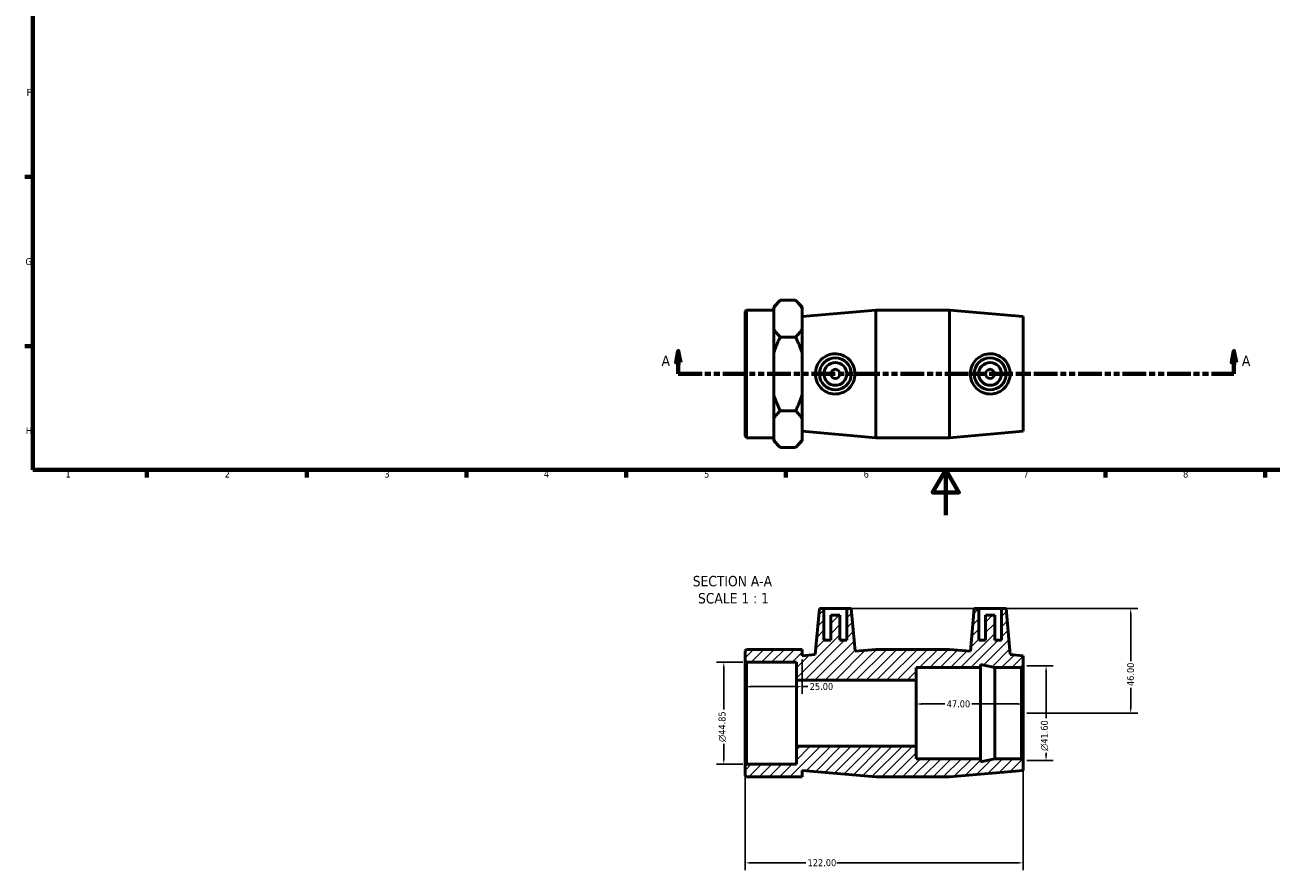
# Model space of a CAD drawing. Header units: millimetres. Extents: x 0 to 904, y -156 to 594.
# Tile 1 of 3: x 17 to 563, y -156 to 215. Entities that reach past the tile are written whole.
import ezdxf

# ---------------------------------------------------------------- set-up
doc = ezdxf.new("R2010")
doc.units = ezdxf.units.MM
doc.linetypes.add('DOUBLE_DASH_CHAIN', pattern=[1.2403, 0.6614, -0.0827, 0.1654, -0.0827, 0.1654, -0.0827])
for name, color, linetype, lineweight in [('Border (ANSI)', 7, 'Continuous', 70), ('Dimension (ANSI)', 7, 'Continuous', 25), ('Hatch (ANSI)', 7, 'Continuous', 18), ('Section Line (ANSI)', 7, 'DOUBLE_DASH_CHAIN', 70), ('Symbol (ANSI)', 7, 'Continuous', 25), ('Visible (ANSI)', 7, 'Continuous', 50)]:
    doc.layers.add(name, color=color, linetype=linetype, lineweight=lineweight)
doc.styles.add('Label Text (ANSI)', font='tahoma.ttf')
doc.styles.add('Note Text (ANSI)', font='tahoma.ttf')
doc.dimstyles.new('Default - mm (ANSI)', dxfattribs={"dimtxt": 3.048, "dimasz": 2.5, "dimexe": 3.175, "dimexo": 1.6002, "dimgap": 0.8, "dimtad": 0, "dimtoh": 1, "dimrnd": 1e-08, "dimzin": 4, "dimdsep": 46, "dimtxsty": 'Note Text (ANSI)', "dimcen": 0.09, "dimdle": 10, "dimclrd": 256, "dimclre": 256, "dimclrt": 256, "dimadec": 1, "dimazin": 1, "dimtfac": 1, "dimtofl": 0, "dimtmove": 0, "dimatfit": 3, "dimfxl": 1, "dimtolj": 1, "dimtzin": 4, "dimlwd": -1, "dimlwe": -1, "dimarcsym": 0})

# ---------------------------------------------------------------- blocks, each defined once
blk = doc.blocks.new('Borders Default Border')
at = {"layer": 'Border (ANSI)'}
for p, q in [((20, 148.5), (16.55, 148.5)), ((20, 74.25), (16.55, 74.25)), ((70.08, 20), (70.08, 16.55)), ((140.17, 20), (140.17, 16.55)), ((210.25, 20), (210.25, 16.55)), ((280.33, 20), (280.33, 16.55)), ((350.42, 20), (350.42, 16.55)), ((490.58, 20), (490.58, 16.55)), ((560.67, 20), (560.67, 16.55))]:
    blk.add_line(p, q, dxfattribs=at)
at = {"layer": 'Border (ANSI)', "flags": 128}
for points in [[(20, 20), (20, 574), (821, 574), (821, 20), (20, 20)], [(420.5, 0), (420.5, 20), (414.73, 10), (426.27, 10), (420.5, 20)]]:
    blk.add_lwpolyline(points, dxfattribs=at)
at = {"layer": 'Border (ANSI)', "color": 230, "true_color": 0xff0080, "char_height": 3.05, "attachment_point": 7, "style": 'Note Text (ANSI)'}
for s, insert in [('F', (17.29, 184.1)), ('G', (16.81, 109.79)), ('H', (16.97, 35.6)), ('1', (34.35, 16.55)), ('2', (104.2, 16.55)), ('3', (174.26, 16.49)), ('4', (244.23, 16.55)), ('5', (314.48, 16.49)), ('6', (384.49, 16.49)), ('7', (454.6, 16.55)), ('8', (524.63, 16.48))]:
    blk.add_mtext(s, dxfattribs=dict(at, insert=insert))
blk = doc.blocks.new('2dTransSection0')
at = {"layer": 'Section Line (ANSI)', "linetype": 'Continuous'}
for p, q in [((303.2, 72.06), (302.2, 67.06)), ((303.2, 67.06), (303.2, 72.06)), ((304.2, 67.06), (303.2, 72.06)), ((546.97, 72.06), (545.97, 67.06)), ((546.97, 67.06), (546.97, 72.06)), ((547.97, 67.06), (546.97, 72.06)), ((302.2, 67.06), (304.2, 67.06)), ((303.2, 62.06), (303.2, 67.06)), ((545.97, 67.06), (547.97, 67.06)), ((546.97, 62.06), (546.97, 67.06)), ((303.2, 62.06), (313.09, 62.06)), ((537.08, 62.06), (546.97, 62.06))]:
    blk.add_line(p, q, dxfattribs=at)
at = {"layer": 'Section Line (ANSI)', "linetype": 'DOUBLE_DASH_CHAIN', "ltscale": 15.71387}
blk.add_line((303.2, 62.06), (546.97, 62.06), dxfattribs=at)
at = {"layer": 'Section Line (ANSI)', "linetype": 'Continuous', "flags": 128}
for points in [[(304.2, 67.06), (303.2, 72.06), (302.2, 67.06), (304.2, 67.06)], [(547.97, 67.06), (546.97, 72.06), (545.97, 67.06), (547.97, 67.06)]]:
    blk.add_lwpolyline(points, dxfattribs=at)
at = {"layer": 'Section Line (ANSI)'}
for points in [[(304.2, 67.06), (303.2, 72.06), (302.2, 67.06), (304.2, 67.06)], [(547.97, 67.06), (546.97, 72.06), (545.97, 67.06), (547.97, 67.06)]]:
    blk.add_solid(points, dxfattribs=at)
at = {"layer": 'Section Line (ANSI)', "char_height": 4.57, "attachment_point": 7, "style": 'Label Text (ANSI)'}
for insert in [(295.84, 65.56), (550.44, 65.56)]:
    blk.add_mtext('A', dxfattribs=dict(at, insert=insert))
blk = doc.blocks.new('*D7')
at = {"layer": 'Defpoints', "color": 0, "transparency": 16777216}
for p in [(333.13, -64.47), (323.13, -109.31), (333.13, -109.31)]:
    blk.add_point(p, dxfattribs=at)
at = {"layer": 'Dimension (ANSI)', "transparency": 16777216}
for p, q in [((331.53, -64.47), (319.96, -64.47)), ((323.13, -66.97), (323.13, -85.25)), ((323.13, -106.81), (323.13, -100.34)), ((331.53, -109.31), (319.96, -109.31))]:
    blk.add_line(p, q, dxfattribs=at)
for points in [[(322.71, -66.97), (323.55, -66.97), (323.13, -64.47)], [(322.71, -106.81), (323.55, -106.81), (323.13, -109.31)]]:
    blk.add_solid(points, dxfattribs=at)
at = {"layer": 'Dimension (ANSI)', "color": 230, "true_color": 0xff0080, "transparency": 16777216, "insert": (320.84, -99.54), "char_height": 3.048, "attachment_point": 1, "rotation": 90, "style": 'Note Text (ANSI)'}
blk.add_mtext('\\A1;\\fAIGDT|b0|i0;\\H3.0480;\\ln\\fTahoma|b0|i0;\\H3.0480;44.85', dxfattribs=at)
blk = doc.blocks.new('*D8')
at = {"layer": 'Defpoints', "color": 0, "transparency": 16777216}
for p in [(454.53, -107.69), (332.53, -109.91), (332.53, -152.59)]:
    blk.add_point(p, dxfattribs=at)
at = {"layer": 'Dimension (ANSI)', "transparency": 16777216}
for p, q in [((454.53, -109.29), (454.53, -155.76)), ((332.53, -111.51), (332.53, -155.76)), ((335.03, -152.59), (359.1, -152.59)), ((452.03, -152.59), (372.78, -152.59))]:
    blk.add_line(p, q, dxfattribs=at)
for points in [[(335.03, -152.17), (335.03, -153), (332.53, -152.59)], [(452.03, -152.17), (452.03, -153), (454.53, -152.59)]]:
    blk.add_solid(points, dxfattribs=at)
at = {"layer": 'Dimension (ANSI)', "color": 230, "true_color": 0xff0080, "transparency": 16777216, "insert": (359.9, -151), "char_height": 3.048, "attachment_point": 1, "style": 'Note Text (ANSI)'}
blk.add_mtext('\\A1;122.00', dxfattribs=at)
blk = doc.blocks.new('*D9')
at = {"layer": 'Defpoints', "color": 0, "transparency": 16777216}
for p in [(454.53, -66.09), (454.53, -107.69), (464.53, -107.69)]:
    blk.add_point(p, dxfattribs=at)
at = {"layer": 'Dimension (ANSI)', "transparency": 16777216}
for p, q in [((456.13, -66.09), (467.71, -66.09)), ((464.53, -68.59), (464.53, -89.1)), ((456.13, -107.69), (467.71, -107.69)), ((464.53, -105.19), (464.53, -104.25))]:
    blk.add_line(p, q, dxfattribs=at)
for points in [[(464.11, -68.59), (464.95, -68.59), (464.53, -66.09)], [(464.11, -105.19), (464.95, -105.19), (464.53, -107.69)]]:
    blk.add_solid(points, dxfattribs=at)
at = {"layer": 'Dimension (ANSI)', "color": 230, "true_color": 0xff0080, "transparency": 16777216, "insert": (462.24, -103.45), "char_height": 3.048, "attachment_point": 1, "rotation": 90, "style": 'Note Text (ANSI)'}
blk.add_mtext('\\A1;\\fAIGDT|b0|i0;\\H3.0480;\\ln\\fTahoma|b0|i0;\\H3.0480;41.60', dxfattribs=at)
blk = doc.blocks.new('*D10')
at = {"layer": 'Defpoints', "color": 0, "transparency": 16777216}
for p in [(407.53, -82.85), (407.53, -86.89), (454.53, -86.89)]:
    blk.add_point(p, dxfattribs=at)
at = {"layer": 'Dimension (ANSI)', "transparency": 16777216}
for p, q in [((410.03, -82.85), (420.15, -82.85)), ((452.03, -82.85), (431.92, -82.85))]:
    blk.add_line(p, q, dxfattribs=at)
for points in [[(410.03, -82.43), (410.03, -83.27), (407.53, -82.85)], [(452.03, -82.43), (452.03, -83.27), (454.53, -82.85)]]:
    blk.add_solid(points, dxfattribs=at)
at = {"layer": 'Dimension (ANSI)', "color": 230, "true_color": 0xff0080, "transparency": 16777216, "insert": (420.95, -81.26), "char_height": 3.048, "attachment_point": 1, "style": 'Note Text (ANSI)'}
blk.add_mtext('\\A1;47.00', dxfattribs=at)
blk = doc.blocks.new('*D11')
at = {"layer": 'Defpoints', "color": 0, "transparency": 16777216}
for p in [(377.08, -40.89), (454.53, -86.89), (501.66, -86.89)]:
    blk.add_point(p, dxfattribs=at)
at = {"layer": 'Dimension (ANSI)', "transparency": 16777216}
for p, q in [((378.68, -40.89), (504.83, -40.89)), ((501.66, -43.39), (501.66, -64)), ((501.66, -84.39), (501.66, -75.78)), ((456.13, -86.89), (504.83, -86.89))]:
    blk.add_line(p, q, dxfattribs=at)
for points in [[(501.24, -43.39), (502.07, -43.39), (501.66, -40.89)], [(501.24, -84.39), (502.07, -84.39), (501.66, -86.89)]]:
    blk.add_solid(points, dxfattribs=at)
at = {"layer": 'Dimension (ANSI)', "color": 230, "true_color": 0xff0080, "transparency": 16777216, "insert": (500.07, -74.98), "char_height": 3.048, "attachment_point": 1, "rotation": 90, "style": 'Note Text (ANSI)'}
blk.add_mtext('\\A1;46.00', dxfattribs=at)
blk = doc.blocks.new('*D12')
at = {"layer": 'Defpoints', "color": 0, "transparency": 16777216}
for p in [(357.53, -61.69), (332.53, -75.23), (357.53, -75.23)]:
    blk.add_point(p, dxfattribs=at)
at = {"layer": 'Dimension (ANSI)', "transparency": 16777216}
for p, q in [((357.53, -63.29), (357.53, -78.4)), ((335.03, -75.23), (355.03, -75.23)), ((357.53, -75.23), (360.03, -75.23))]:
    blk.add_line(p, q, dxfattribs=at)
for points in [[(335.03, -74.81), (335.03, -75.64), (332.53, -75.23)], [(355.03, -74.81), (355.03, -75.64), (357.53, -75.23)]]:
    blk.add_solid(points, dxfattribs=at)
at = {"layer": 'Dimension (ANSI)', "color": 230, "true_color": 0xff0080, "transparency": 16777216, "insert": (360.83, -73.64), "char_height": 3.048, "attachment_point": 1, "style": 'Note Text (ANSI)'}
blk.add_mtext('\\A1;25.00', dxfattribs=at)

msp = doc.modelspace()

# ---------------------------------------------------------------- hatches: boundary and pattern name
at = {"layer": 'Hatch (ANSI)'}
h = msp.add_hatch(dxfattribs=at)
h.set_pattern_fill('ANSI31', color=256, scale=25.4, style=0)
h.set_pattern_definition([(45, (0, 0), (-2.245064, 2.245064), [])])
h.paths.add_polyline_path([(422.198, -58.89), (389.865, -58.89), (380.725, -59.682), (379.081, -40.89), (377.081, -40.89), (377.081, -54.89), (374.081, -54.89), (374.081, -43.89), (370.081, -43.89), (370.081, -54.89), (367.081, -54.89), (367.081, -40.89), (365.081, -40.89), (363.305, -61.19), (357.531, -61.69), (357.531, -58.89), (345.031, -58.89), (333.131, -58.89), (332.531, -59.49), (332.531, -63.868), (333.131, -64.468), (355.031, -64.468), (355.031, -72.39), (407.531, -72.39), (407.531, -66.89), (435.731, -66.89), (435.731, -65.558), (441.998, -66.89), (453.731, -66.89), (454.531, -66.09), (454.531, -61.69), (448.757, -61.19), (446.981, -40.89), (444.981, -40.89), (444.981, -54.89), (441.981, -54.89), (441.981, -43.89), (437.981, -43.89), (437.981, -54.89), (434.981, -54.89), (434.981, -40.89), (432.981, -40.89), (431.337, -59.682)])
h.paths.add_polyline_path([(389.865, -114.89), (422.198, -114.89), (454.531, -112.09), (454.531, -107.69), (453.731, -106.89), (441.998, -106.89), (435.731, -108.222), (435.731, -106.89), (407.531, -106.89), (407.531, -101.39), (355.031, -101.39), (355.031, -109.313), (333.131, -109.313), (332.531, -109.913), (332.531, -114.29), (333.131, -114.89), (345.031, -114.89), (357.531, -114.89), (357.531, -112.09)])

# ---------------------------------------------------------------- linework, layer by layer
at = {"layer": 'Visible (ANSI)'}
for p, q in [((345.031, 91.489), (347.931, 94.389)), ((354.631, 94.389), (347.931, 94.389)), ((357.531, 91.489), (354.631, 94.389)), ((332.531, 89.458), (333.131, 90.058)), ((332.531, 34.658), (332.531, 89.458)), ((333.131, 90.058), (333.131, 34.058)), ((333.131, 90.058), (345.031, 90.058)), ((345.031, 91.489), (345.031, 90.84)), ((345.031, 86.307), (345.031, 90.84)), ((357.531, 90.84), (357.531, 91.489)), ((357.531, 81.773), (357.531, 90.84)), ((357.531, 87.258), (389.865, 90.058)), ((389.865, 34.058), (389.865, 90.058)), ((389.865, 90.058), (422.198, 90.058)), ((422.198, 34.058), (422.198, 90.058)), ((454.531, 87.258), (422.198, 90.058)), ((345.031, 81.773), (345.031, 86.307)), ((454.531, 36.858), (454.531, 87.258)), ((345.031, 81.773), (345.031, 71.125)), ((354.631, 78.224), (347.931, 78.224)), ((357.531, 71.125), (357.531, 81.773)), ((345.031, 62.058), (345.031, 71.125)), ((357.531, 52.99), (357.531, 71.125)), ((345.031, 52.99), (345.031, 62.058)), ((345.031, 52.99), (345.031, 42.343)), ((357.531, 42.343), (357.531, 52.99)), ((354.631, 45.892), (347.931, 45.892)), ((345.031, 37.809), (345.031, 42.343)), ((357.531, 33.275), (357.531, 42.343)), ((332.531, 34.658), (333.131, 34.058)), ((333.131, 34.058), (345.031, 34.058)), ((345.031, 33.275), (345.031, 37.809)), ((345.031, 33.275), (345.031, 32.626)), ((357.531, 36.858), (389.865, 34.058)), ((357.531, 32.626), (357.531, 33.275)), ((389.865, 34.058), (422.198, 34.058)), ((454.531, 36.858), (422.198, 34.058)), ((345.031, 32.626), (347.931, 29.726)), ((354.631, 29.726), (347.931, 29.726)), ((357.531, 32.626), (354.631, 29.726)), ((365.081, -40.89), (363.305, -61.19)), ((367.081, -40.89), (365.081, -40.89)), ((367.081, -54.89), (367.081, -40.89)), ((367.081, -40.89), (377.081, -40.89)), ((379.081, -40.89), (377.081, -40.89)), ((377.081, -40.89), (377.081, -54.89)), ((380.725, -59.682), (379.081, -40.89)), ((432.981, -40.89), (431.337, -59.682)), ((434.981, -40.89), (432.981, -40.89)), ((434.981, -54.89), (434.981, -40.89)), ((434.981, -40.89), (444.981, -40.89)), ((446.981, -40.89), (444.981, -40.89)), ((444.981, -40.89), (444.981, -54.89)), ((448.757, -61.19), (446.981, -40.89)), ((374.081, -43.89), (370.081, -43.89)), ((370.081, -43.89), (370.081, -54.89)), ((374.081, -54.89), (374.081, -43.89)), ((441.981, -43.89), (437.981, -43.89)), ((437.981, -43.89), (437.981, -54.89)), ((441.981, -54.89), (441.981, -43.89)), ((333.131, -58.89), (332.531, -59.49)), ((332.531, -59.49), (332.531, -63.868)), ((345.031, -58.89), (333.131, -58.89)), ((357.531, -58.89), (345.031, -58.89)), ((357.531, -61.69), (357.531, -58.89)), ((370.081, -54.89), (367.081, -54.89)), ((377.081, -54.89), (374.081, -54.89)), ((389.865, -58.89), (380.725, -59.682)), ((422.198, -58.89), (389.865, -58.89)), ((431.337, -59.682), (422.198, -58.89)), ((437.981, -54.89), (434.981, -54.89)), ((444.981, -54.89), (441.981, -54.89)), ((332.531, -63.868), (333.131, -64.468)), ((332.531, -63.868), (332.531, -109.913)), ((333.131, -64.468), (355.031, -64.468)), ((333.131, -109.313), (333.131, -64.468)), ((355.031, -64.468), (355.031, -72.39)), ((363.305, -61.19), (357.531, -61.69)), ((435.731, -66.89), (435.731, -65.558)), ((435.731, -65.558), (441.998, -66.89)), ((454.531, -61.69), (448.757, -61.19)), ((454.531, -66.09), (454.531, -61.69)), ((407.531, -72.39), (407.531, -66.89)), ((407.531, -66.89), (435.731, -66.89)), ((435.731, -106.89), (435.731, -66.89)), ((441.998, -66.89), (453.731, -66.89)), ((441.998, -106.89), (441.998, -66.89)), ((453.731, -66.89), (454.531, -66.09)), ((453.731, -66.89), (453.731, -106.89)), ((454.531, -107.69), (454.531, -66.09)), ((355.031, -72.39), (407.531, -72.39)), ((355.031, -101.39), (355.031, -72.39)), ((407.531, -101.39), (407.531, -72.39)), ((407.531, -101.39), (355.031, -101.39)), ((355.031, -101.39), (355.031, -109.313)), ((407.531, -106.89), (407.531, -101.39)), ((333.131, -109.313), (332.531, -109.913)), ((355.031, -109.313), (333.131, -109.313)), ((435.731, -106.89), (407.531, -106.89)), ((441.998, -106.89), (435.731, -108.222)), ((435.731, -108.222), (435.731, -106.89)), ((453.731, -106.89), (441.998, -106.89)), ((454.531, -107.69), (453.731, -106.89)), ((454.531, -112.09), (454.531, -107.69)), ((332.531, -109.913), (332.531, -114.29)), ((332.531, -114.29), (333.131, -114.89)), ((357.531, -114.89), (357.531, -112.09)), ((357.531, -112.09), (389.865, -114.89)), ((422.198, -114.89), (454.531, -112.09)), ((333.131, -114.89), (345.031, -114.89)), ((345.031, -114.89), (357.531, -114.89)), ((389.865, -114.89), (422.198, -114.89))]:
    msp.add_line(p, q, dxfattribs=at)
for centre, radius in [((372.081, 62.058), 7), ((372.081, 62.058), 5), ((439.981, 62.058), 7), ((439.981, 62.058), 5), ((372.081, 62.058), 2), ((439.981, 62.058), 2)]:
    msp.add_circle(centre, radius, dxfattribs=at)
for points in [[(347.931, 94.389), (346.073, 92.532), (345.031, 90.84)], [(357.531, 90.84), (356.489, 92.532), (354.631, 94.389)], [(345.031, 81.773), (346.073, 80.082), (347.931, 78.224)], [(347.931, 78.224), (346.073, 74.508), (345.031, 71.125)], [(354.631, 78.224), (356.489, 80.082), (357.531, 81.773)], [(357.531, 71.125), (356.489, 74.508), (354.631, 78.224)], [(345.031, 52.99), (346.073, 49.608), (347.931, 45.892)], [(354.631, 45.892), (356.489, 49.608), (357.531, 52.99)], [(347.931, 45.892), (346.073, 44.034), (345.031, 42.343)], [(357.531, 42.343), (356.489, 44.034), (354.631, 45.892)], [(345.031, 33.275), (346.073, 31.584), (347.931, 29.726)], [(354.631, 29.726), (356.489, 31.584), (357.531, 33.275)]]:
    msp.add_rational_spline(points, [1, 1.00667029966, 1], degree=2, dxfattribs=at)
for points, knots in [([(371.762, 53.219), (370.685, 53.25), (369.54, 53.499), (367.451, 54.436), (366.505, 55.123), (365.016, 56.683), (364.371, 57.665), (363.515, 59.807), (363.305, 60.969), (363.305, 63.147), (363.515, 64.308), (364.371, 66.451), (365.016, 67.433), (366.505, 68.992), (367.451, 69.679), (369.54, 70.616), (370.685, 70.866), (372.912, 70.93), (374.125, 70.721), (376.343, 69.824), (377.348, 69.137), (378.917, 67.561), (379.594, 66.57), (380.499, 64.384), (380.725, 63.187), (380.725, 60.929), (380.499, 59.732), (379.594, 57.546), (378.917, 56.555), (377.348, 54.979), (376.343, 54.292), (374.125, 53.395), (372.912, 53.185), (371.762, 53.219)], [0, 0, 0, 0, 0.3244837, 0.3244837, 0.6489675, 0.6489675, 0.9757289, 0.9757289, 1.3024904, 1.3024904, 1.6292519, 1.6292519, 1.9560133, 1.9560133, 2.2804971, 2.2804971, 2.6049808, 2.6049808, 2.9511389, 2.9511389, 3.2972969, 3.2972969, 3.6360886, 3.6360886, 3.9748802, 3.9748802, 4.3136718, 4.3136718, 4.6524635, 4.6524635, 4.9986216, 4.9986216, 5.3447796, 5.3447796, 5.3447796, 5.3447796]), ([(440.3, 53.219), (439.151, 53.185), (437.937, 53.395), (435.72, 54.292), (434.714, 54.979), (433.146, 56.555), (432.468, 57.546), (431.564, 59.732), (431.337, 60.929), (431.337, 63.187), (431.564, 64.384), (432.468, 66.57), (433.146, 67.561), (434.714, 69.137), (435.72, 69.824), (437.937, 70.721), (439.151, 70.93), (441.378, 70.866), (442.522, 70.616), (444.611, 69.679), (445.557, 68.992), (447.047, 67.433), (447.692, 66.451), (448.547, 64.308), (448.757, 63.147), (448.757, 60.969), (448.547, 59.807), (447.692, 57.665), (447.047, 56.683), (445.557, 55.123), (444.611, 54.436), (442.522, 53.499), (441.378, 53.25), (440.3, 53.219)], [0, 0, 0, 0, 0.3461581, 0.3461581, 0.6923161, 0.6923161, 1.0311078, 1.0311078, 1.3698994, 1.3698994, 1.7086911, 1.7086911, 2.0474827, 2.0474827, 2.3936408, 2.3936408, 2.7397988, 2.7397988, 3.0642826, 3.0642826, 3.3887663, 3.3887663, 3.7155278, 3.7155278, 4.0422892, 4.0422892, 4.3690507, 4.3690507, 4.6958122, 4.6958122, 5.0202959, 5.0202959, 5.3447796, 5.3447796, 5.3447796, 5.3447796])]:
    msp.add_open_spline(points, degree=3, knots=knots, dxfattribs=at)

# ---------------------------------------------------------------- block references
msp.add_blockref('Borders Default Border', (0, 0))
at = {"layer": 'Section Line (ANSI)'}
msp.add_blockref('2dTransSection0', (0, 0), dxfattribs=at)

# ---------------------------------------------------------------- texts
at = {"layer": 'Symbol (ANSI)', "char_height": 4.572, "attachment_point": 7, "style": 'Label Text (ANSI)'}
for s, insert in [('SECTION A-A', (309.522, -31.285)), ('SCALE 1 : 1', (311.842, -38.798))]:
    msp.add_mtext(s, dxfattribs=dict(at, insert=insert))

# ---------------------------------------------------------------- dimensions: what is measured, and where the dimension line sits
at = {"layer": 'Dimension (ANSI)'}
for base, p1, p2, angle, override, picture, middle in [((501.658, -86.89), (377.081, -40.89), (454.531, -86.89), 90, {"dimtoh": 0, "dimdec": 2, "dimtp": 0, "dimtm": 0, "dimtdec": 2, "dimatfit": 1}, '*D11', (501.658, -69.89)), ((407.531, -82.85), (454.531, -86.89), (407.531, -86.89), 180, {"dimtoh": 0, "dimdec": 2, "dimse1": 1, "dimse2": 1, "dimtp": 0, "dimtm": 0, "dimtdec": 2, "dimatfit": 1}, '*D10', (426.031, -82.85)), ((332.531, -152.588), (454.531, -107.69), (332.531, -109.913), 180, {"dimtoh": 0, "dimdec": 2, "dimtp": 0, "dimtm": 0, "dimtdec": 2, "dimatfit": 1}, '*D8', (365.942, -152.588))]:
    dim = msp.add_linear_dim(base=base, p1=p1, p2=p2, angle=angle, dimstyle='Default - mm (ANSI)', override=override, dxfattribs=at)
    dim.commit()
    dim.dimension.update_dxf_attribs({"geometry": picture, "text_midpoint": middle, "dimtype": 160})
for base, p1, p2, picture, middle in [((323.131218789, -109.312796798), (333.131218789, -64.467796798), (333.131218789, -109.312796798), '*D7', (323.131218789, -92.795796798)), ((464.531, -107.69), (454.531, -66.09), (454.531, -107.69), '*D9', (464.531, -96.673))]:
    dim = msp.add_linear_dim(base=base, p1=p1, p2=p2, angle=90, text='\\fAIGDT|b0|i0;\\H3.0480;\\ln\\fTahoma|b0|i0;\\H3.0480;<>', dimstyle='Default - mm (ANSI)', override={"dimtoh": 0, "dimdec": 2, "dimtp": 0, "dimtm": 0, "dimtdec": 2, "dimatfit": 1}, dxfattribs=at)
    dim.commit()
    dim.dimension.update_dxf_attribs({"geometry": picture, "text_midpoint": middle, "dimtype": 160})
dim = msp.add_linear_dim(base=(357.531, -75.227), p1=(332.531, -75.227), p2=(357.531, -61.69), dimstyle='Default - mm (ANSI)', override={"dimtoh": 0, "dimdec": 2, "dimse1": 1, "dimtp": 0, "dimtm": 0, "dimtdec": 2, "dimatfit": 2}, dxfattribs=at)
dim.commit()
dim.dimension.update_dxf_attribs({"geometry": '*D12', "text_midpoint": (365.846, -75.227), "dimtype": 160})

doc.saveas('drawing.dxf')
